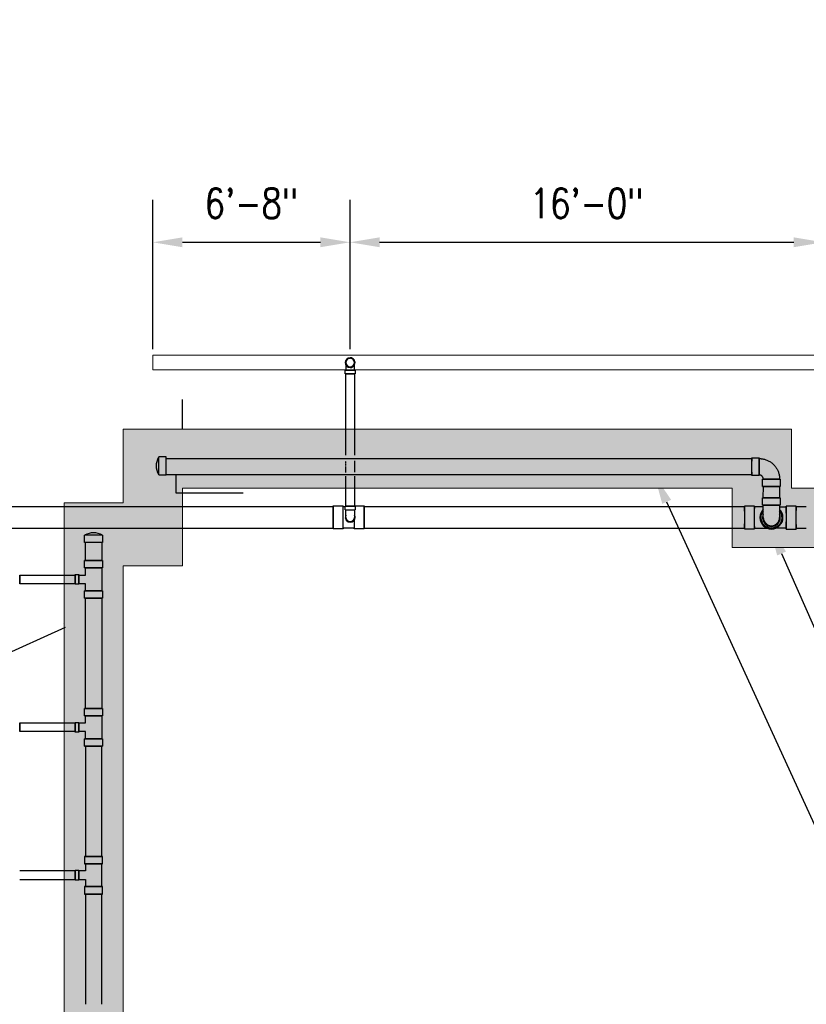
# Model space of a CAD drawing. Header units: inches. Extents: x -20472 to 23246, y -642 to 972.
# Tile 3 of 105: x 48 to 367, y -395 to 4. Entities that reach past the tile are written whole.
import ezdxf
from ezdxf import colors
from ezdxf.entities.mleader import LeaderData, LeaderLine
from ezdxf.math import Vec2, Vec3

# ---------------------------------------------------------------- set-up
doc = ezdxf.new("R2010")
doc.units = ezdxf.units.IN
doc.header["$MEASUREMENT"] = 0
doc.linetypes.add('Dash 1_16_', pattern=[0.125, 0.0625, -0.0625])
doc.linetypes.add('HIDDEN2', pattern=[0.1875, 0.125, -0.0625])
doc.layers.add('A-WALL-PATT', color=9, linetype='Continuous', lineweight=18, true_color=0x808080)
for name, color, linetype in [('P-PIPE', 3, 'Continuous'), ('S-ANNO-DIMS', 1, 'Continuous'), ('S-ANNO-TEXT', 2, 'Continuous')]:
    doc.layers.add(name, color=color, linetype=linetype)
for name, color, linetype, lineweight in [('S-FDTN_DRN', 3, 'Continuous', 50), ('S-TRCH-PATT', 8, 'Continuous', 18), ('S-WALL-PATT', 8, 'Continuous', 18)]:
    doc.layers.add(name, color=color, linetype=linetype, lineweight=lineweight)
doc.styles.add('Annotative', font='romans.shx', dxfattribs={"width": 0.8, "height": 0.125})
doc.dimstyles.new('Annotative', dxfattribs={"dimscale": 0, "dimtxt": 0.125, "dimasz": 0.125, "dimexe": 0.179688, "dimexo": 0.0625, "dimgap": 0.09, "dimtad": 1, "dimdec": 3, "dimzin": 3, "dimdsep": 46, "dimlunit": 4, "dimtxsty": 'Annotative', "dimcen": 0.09, "dimclrt": 2, "dimazin": 2, "dimtfac": 1, "dimtdec": 3, "dimtmove": 1, "dimatfit": 3, "dimfxl": 1, "dimtfill": 1, "dimfrac": 2, "dimtolj": 1, "dimtzin": 0, "dimarcsym": 0})

# ---------------------------------------------------------------- blocks, each defined once
blk = doc.blocks.new('Bend - PVC - Sch 40 - DWV_USACE - Standard-1148485-00_SP_Foundation Drainage Plan-TO FDN_DOC-flat-2')
at = {"layer": 'P-PIPE'}
for p, q in [((1134.17, 206.08), (1134.17, 209.08)), ((1141.38, 209.08), (1141.38, 206.08))]:
    blk.add_line(p, q, dxfattribs=at)
at = {"layer": 'P-PIPE', "flags": 128}
for points in [[(1134.47, 201.08), (1134.47, 201.08), (1134.47, 201.09), (1134.47, 201.11), (1134.47, 201.14), (1134.47, 201.18), (1134.47, 201.22), (1134.47, 201.27), (1134.47, 201.33), (1134.47, 201.4), (1134.47, 201.47), (1134.47, 201.55), (1134.47, 201.64), (1134.47, 201.74), (1134.47, 201.84), (1134.47, 201.95), (1134.47, 202.07), (1134.47, 202.19), (1134.47, 202.32), (1134.47, 202.45), (1134.47, 202.6), (1134.47, 202.74), (1134.47, 202.89), (1134.47, 203.05), (1134.47, 203.21), (1134.47, 203.38), (1134.47, 203.55), (1134.47, 203.72), (1134.47, 203.9), (1134.47, 204.08), (1134.47, 204.27), (1134.47, 204.46), (1134.47, 204.65), (1134.47, 204.84), (1134.47, 205.04), (1134.47, 205.23), (1134.47, 205.43), (1134.47, 205.63), (1134.47, 205.83), (1134.47, 206.03), (1134.47, 206.08)], [(1141.09, 206.08), (1141.09, 205.88), (1141.09, 205.68), (1141.09, 205.48), (1141.09, 205.28), (1141.09, 205.08), (1141.09, 204.89), (1141.09, 204.69), (1141.09, 204.5), (1141.09, 204.31), (1141.09, 204.13), (1141.09, 203.95), (1141.09, 203.77), (1141.09, 203.59), (1141.09, 203.42), (1141.09, 203.25), (1141.09, 203.09), (1141.09, 202.93), (1141.09, 202.78), (1141.09, 202.63), (1141.09, 202.49), (1141.09, 202.35), (1141.09, 202.22), (1141.09, 202.1), (1141.09, 201.98), (1141.09, 201.87), (1141.09, 201.76), (1141.09, 201.67), (1141.09, 201.58), (1141.09, 201.49), (1141.09, 201.42), (1141.09, 201.35), (1141.09, 201.29), (1141.09, 201.23), (1141.09, 201.19), (1141.09, 201.15), (1141.09, 201.12), (1141.09, 201.1), (1141.09, 201.08), (1141.09, 201.08), (1141.09, 201.08)]]:
    blk.add_lwpolyline(points, dxfattribs=at)
at = {"layer": 'P-PIPE'}
for radius, start, end in [(3.6, 156.7789, 23.2211), (3.6, 180, 0), (3.31, 180, 0)]:
    blk.add_arc((1137.78, 201.08), radius, start, end, dxfattribs=at)
for centre, major_axis, start_param, end_param in [((1137.78, 209.08), (-3.6, 0), -1.570796, 1.570796), ((1137.78, 209.08), (-3.6, 0), 1.570796, 4.712389), ((1137.78, 206.08), (-3.6, 0), -1.570796, 1.570796), ((1137.78, 206.08), (-3.31, 0), -1.570796, 1.570796), ((1137.78, 206.08), (-3.6, 0), 1.570796, 4.712389), ((1137.78, 206.08), (-3.31, 0), 1.570796, 4.712389)]:
    blk.add_ellipse(centre, major_axis=major_axis, ratio=0.001061, start_param=start_param, end_param=end_param, dxfattribs=at)
blk = doc.blocks.new('Bend - PVC - Sch 40 - DWV_USACE - Standard-1148482-00_SP_Foundation Drainage Plan-TO FDN_DOC-flat-1')
at = {"layer": 'P-PIPE'}
for p, q in [((1129.78, 227.68), (1132.78, 227.68)), ((1132.78, 220.47), (1129.78, 220.47)), ((1134.17, 216.08), (1134.17, 219.08)), ((1141.38, 219.08), (1141.38, 216.08))]:
    blk.add_line(p, q, dxfattribs=at)
at = {"layer": 'P-PIPE', "flags": 128}
for points in [[(1132.78, 227.39), (1133.11, 227.38), (1133.44, 227.36), (1133.62, 227.35)], [(1133.62, 227.35), (1133.95, 227.31), (1134.28, 227.25), (1134.61, 227.19), (1134.93, 227.11), (1135.25, 227.01), (1135.56, 226.91), (1135.87, 226.79), (1136.18, 226.66), (1136.48, 226.52), (1136.78, 226.37), (1137.06, 226.2), (1137.35, 226.02), (1137.62, 225.84), (1137.89, 225.64), (1138.14, 225.43), (1138.39, 225.21), (1138.63, 224.98), (1138.87, 224.74), (1139.09, 224.49), (1139.3, 224.23), (1139.5, 223.97), (1139.69, 223.7), (1139.87, 223.42), (1140.04, 223.13), (1140.19, 222.84), (1140.34, 222.54), (1140.47, 222.23), (1140.59, 221.92), (1140.7, 221.61), (1140.79, 221.29), (1140.87, 220.97), (1140.94, 220.64), (1141, 220.31), (1141.04, 219.98), (1141.07, 219.65), (1141.09, 219.32), (1141.09, 219.08)], [(1132.95, 220.76), (1132.88, 220.76), (1132.82, 220.76), (1132.78, 220.76)], [(1134.47, 219.08), (1134.47, 219.14), (1134.46, 219.21), (1134.45, 219.28), (1134.45, 219.35), (1134.43, 219.41), (1134.42, 219.48), (1134.4, 219.54), (1134.38, 219.61), (1134.36, 219.67), (1134.33, 219.73), (1134.31, 219.8), (1134.28, 219.86), (1134.24, 219.92), (1134.21, 219.97), (1134.17, 220.03), (1134.13, 220.09), (1134.09, 220.14), (1134.05, 220.19), (1134, 220.24), (1133.95, 220.29), (1133.91, 220.33), (1133.85, 220.38), (1133.8, 220.42), (1133.75, 220.46), (1133.69, 220.5), (1133.63, 220.53), (1133.57, 220.57), (1133.51, 220.6), (1133.45, 220.62), (1133.39, 220.65), (1133.33, 220.67), (1133.26, 220.69), (1133.2, 220.71), (1133.13, 220.73), (1133.07, 220.74), (1133, 220.75), (1132.95, 220.76)]]:
    blk.add_lwpolyline(points, dxfattribs=at)
at = {"layer": 'P-PIPE'}
for centre, major_axis, ratio, start_param, end_param in [((1129.78, 224.08), (0, 3.6), 0.010416, 0, 3.140532), ((1129.78, 224.08), (0, 3.6), 0.010416, 3.141593, 6.282125), ((1132.78, 224.08), (0, -3.6), 0.010416, 3.141593, 6.282125), ((1132.78, 224.08), (0, -3.6), 0.010416, 0, 3.140532), ((1132.78, 224.08), (0, -3.31), 0.010416, 3.141593, 6.282125), ((1132.78, 224.08), (0, -3.31), 0.010416, 0, 3.140532), ((1137.78, 219.08), (-3.6, 0), 0.001061, 0.010416, 3.141593), ((1137.78, 219.08), (-3.6, 0), 0.001061, -3.131176, 0), ((1137.78, 216.08), (-3.6, 0), 0.001061, -3.131176, 0), ((1137.78, 216.08), (-3.6, 0), 0.001061, 0.010416, 3.141593), ((1137.78, 219.08), (-3.31, 0), 0.001061, -3.131176, 0.010416), ((1137.78, 219.08), (-3.31, 0), 0.001061, 0.010416, 3.152009)]:
    blk.add_ellipse(centre, major_axis=major_axis, ratio=ratio, start_param=start_param, end_param=end_param, dxfattribs=at)
blk = doc.blocks.new('Bend - PVC - Sch 40 - DWV_USACE - Standard-1141580-00_SP_Foundation Drainage Plan-TO FDN_DOC-flat-2')
at = {"layer": 'P-PIPE'}
for p, q in [((-1127.78, 205.73), (-1131.78, 205.73)), ((-1131.78, 196.42), (-1127.78, 196.42))]:
    blk.add_line(p, q, dxfattribs=at)
at = {"layer": 'P-PIPE', "flags": 128}
for points in [[(-1134.47, 205.39), (-1133.45, 205.39), (-1133.22, 205.39), (-1132.98, 205.39), (-1132.75, 205.39), (-1132.51, 205.39), (-1132.27, 205.39), (-1132.02, 205.39), (-1131.78, 205.39), (-1131.78, 205.39)], [(-1137.78, 196.76), (-1137.95, 196.77), (-1138.13, 196.78), (-1138.3, 196.8), (-1138.47, 196.82), (-1138.64, 196.85), (-1138.81, 196.89), (-1138.97, 196.93), (-1139.14, 196.98), (-1139.3, 197.04), (-1139.46, 197.11), (-1139.62, 197.18), (-1139.77, 197.25), (-1139.92, 197.34), (-1140.07, 197.42), (-1140.22, 197.52), (-1140.36, 197.62), (-1140.49, 197.73), (-1140.62, 197.84), (-1140.75, 197.95), (-1140.87, 198.07), (-1140.99, 198.2), (-1141.1, 198.33), (-1141.21, 198.47), (-1141.31, 198.61), (-1141.41, 198.75), (-1141.5, 198.9), (-1141.58, 199.05), (-1141.66, 199.2), (-1141.73, 199.36), (-1141.8, 199.52), (-1141.86, 199.68), (-1141.91, 199.84), (-1141.96, 200.01), (-1142, 200.18), (-1142.03, 200.35), (-1142.06, 200.52), (-1142.07, 200.69), (-1142.09, 200.86), (-1142.09, 201.03), (-1142.09, 201.08)], [(-1133.47, 201.08), (-1133.47, 200.9), (-1133.48, 200.73), (-1133.5, 200.56), (-1133.52, 200.39), (-1133.55, 200.22), (-1133.59, 200.05), (-1133.64, 199.88), (-1133.69, 199.72), (-1133.74, 199.56), (-1133.81, 199.4), (-1133.88, 199.24), (-1133.95, 199.08), (-1134.04, 198.93), (-1134.13, 198.79), (-1134.22, 198.64), (-1134.32, 198.5), (-1134.43, 198.36), (-1134.54, 198.23), (-1134.65, 198.11), (-1134.78, 197.98), (-1134.9, 197.87), (-1135.03, 197.75), (-1135.17, 197.65), (-1135.31, 197.54), (-1135.45, 197.45), (-1135.6, 197.36), (-1135.75, 197.27), (-1135.9, 197.2), (-1136.06, 197.12), (-1136.22, 197.06), (-1136.38, 197), (-1136.54, 196.95), (-1136.71, 196.9), (-1136.88, 196.86), (-1137.05, 196.83), (-1137.22, 196.8), (-1137.39, 196.78), (-1137.56, 196.77), (-1137.73, 196.77), (-1137.78, 196.76)], [(-1131.78, 196.76), (-1132.02, 196.76), (-1132.27, 196.76), (-1132.51, 196.76), (-1132.75, 196.76), (-1132.98, 196.76), (-1133.22, 196.76), (-1133.45, 196.76), (-1133.68, 196.76), (-1133.91, 196.76), (-1134.14, 196.76), (-1134.36, 196.76), (-1134.57, 196.76), (-1134.78, 196.76), (-1134.99, 196.76), (-1135.19, 196.76), (-1135.39, 196.76), (-1135.58, 196.76), (-1135.76, 196.76), (-1136.03, 196.76)]]:
    blk.add_lwpolyline(points, dxfattribs=at)
at = {"layer": 'P-PIPE'}
for radius, start, end in [(4.66, 135.359, 179.98), (4.31, 140.185, 39.815), (4.66, 359.98, 44.641), (4.66, 157.6903, 179.98), (4.66, 179.98, 359.98), (4.66, 179.98, 359.98), (4.66, 359.98, 22.1312)]:
    blk.add_arc((-1137.78, 201.08), radius, start, end, dxfattribs=at)
for centre, major_axis, start_param, end_param in [((-1131.78, 201.08), (0, -4.66), 1.570796, 4.712389), ((-1131.78, 201.08), (0, -4.31), 1.570796, 4.712389), ((-1127.78, 201.07), (0, -4.66), 1.570796, 4.712389), ((-1131.78, 201.08), (0, -4.66), 4.712389, 7.853982), ((-1131.78, 201.08), (0, -4.31), 4.712389, 7.853982), ((-1127.78, 201.07), (0, -4.66), 4.712389, 7.853982)]:
    blk.add_ellipse(centre, major_axis=major_axis, ratio=0.010271, start_param=start_param, end_param=end_param, dxfattribs=at)
blk = doc.blocks.new('Bend - PVC - Sch 40 - DWV_USACE - Standard-V11-00_SP_Foundation Drainage Plan-TO FDN_DOC-flat-6')
at = {"layer": 'P-PIPE'}
for p, q in [((1001.15, 265.98), (1001.16, 265.98)), ((999.17, 259.43), (999.17, 260.93)), ((1001.15, 260.93), (999.17, 260.93)), ((999.17, 260.93), (1001.15, 260.93)), ((1001.16, 262.02), (1001.15, 262.02)), ((1001.15, 260.93), (1003.13, 260.93)), ((1003.13, 260.93), (1001.15, 260.93)), ((1001.15, 260.93), (1001.15, 260.93)), ((1001.15, 260.93), (1001.15, 260.93)), ((1002.9, 260.93), (1002.9, 261.06)), ((1003.13, 260.93), (1003.13, 259.43)), ((1001.15, 259.43), (999.17, 259.43)), ((999.17, 259.43), (1001.15, 259.43)), ((1001.15, 259.43), (1003.13, 259.43)), ((1003.13, 259.43), (1001.15, 259.43))]:
    blk.add_line(p, q, dxfattribs=at)
at = {"layer": 'P-PIPE', "flags": 128}
for points in [[(1001.15, 265.75), (1001.08, 265.75), (1001.01, 265.74), (1000.94, 265.73), (1000.87, 265.72), (1000.81, 265.71), (1000.74, 265.7), (1000.67, 265.68), (1000.6, 265.66), (1000.54, 265.64), (1000.47, 265.61), (1000.41, 265.58), (1000.34, 265.55), (1000.28, 265.52), (1000.22, 265.48), (1000.16, 265.44), (1000.11, 265.4), (1000.05, 265.36), (1000, 265.31), (999.95, 265.27), (999.9, 265.22), (999.85, 265.17), (999.8, 265.11), (999.76, 265.06), (999.72, 265), (999.68, 264.94), (999.64, 264.88), (999.61, 264.82), (999.58, 264.76), (999.55, 264.7), (999.52, 264.63), (999.5, 264.57), (999.48, 264.5), (999.46, 264.43), (999.44, 264.36), (999.43, 264.29), (999.42, 264.23), (999.41, 264.16), (999.41, 264.09), (999.4, 264.02), (999.4, 264)], [(999.4, 264), (999.4, 263.93), (999.41, 263.86), (999.42, 263.79), (999.43, 263.72), (999.44, 263.65), (999.45, 263.58), (999.47, 263.51), (999.49, 263.45), (999.52, 263.38), (999.54, 263.32), (999.57, 263.25), (999.6, 263.19), (999.63, 263.13), (999.67, 263.07), (999.71, 263.01), (999.75, 262.95), (999.79, 262.9), (999.84, 262.84), (999.88, 262.79), (999.93, 262.74), (999.99, 262.69), (1000.04, 262.65), (1000.09, 262.61), (1000.15, 262.56), (1000.21, 262.52), (1000.27, 262.49), (1000.33, 262.45), (1000.39, 262.42), (1000.45, 262.39), (1000.52, 262.37), (1000.58, 262.34), (1000.65, 262.32), (1000.72, 262.3), (1000.79, 262.29), (1000.86, 262.27), (1000.92, 262.26), (1000.99, 262.25), (1001.06, 262.25), (1001.13, 262.25), (1001.15, 262.25)], [(999.4, 264), (999.4, 263.99), (999.4, 263.99), (999.4, 263.98), (999.4, 263.96), (999.4, 263.94), (999.4, 263.91), (999.4, 263.88), (999.4, 263.84), (999.4, 263.8), (999.4, 263.76), (999.4, 263.71), (999.4, 263.65), (999.4, 263.59), (999.4, 263.53), (999.4, 263.46), (999.4, 263.39), (999.4, 263.32), (999.4, 263.24), (999.4, 263.15), (999.4, 263.07), (999.4, 262.98), (999.4, 262.89), (999.4, 262.79), (999.4, 262.69), (999.4, 262.59), (999.4, 262.48), (999.4, 262.38), (999.4, 262.27), (999.4, 262.16), (999.4, 262.04), (999.4, 261.93), (999.4, 261.81), (999.4, 261.69), (999.4, 261.58), (999.4, 261.45), (999.4, 261.33), (999.4, 261.21), (999.4, 261.09)], [(1002.9, 264), (1002.9, 264.07), (1002.9, 264.14), (1002.89, 264.21), (1002.88, 264.28), (1002.87, 264.35), (1002.85, 264.41), (1002.83, 264.48), (1002.81, 264.55), (1002.79, 264.61), (1002.76, 264.68), (1002.74, 264.74), (1002.71, 264.81), (1002.67, 264.87), (1002.64, 264.93), (1002.6, 264.99), (1002.56, 265.04), (1002.51, 265.1), (1002.47, 265.15), (1002.42, 265.2), (1002.37, 265.25), (1002.32, 265.3), (1002.27, 265.35), (1002.21, 265.39), (1002.16, 265.43), (1002.1, 265.47), (1002.04, 265.51), (1001.98, 265.54), (1001.92, 265.57), (1001.85, 265.6), (1001.79, 265.63), (1001.72, 265.65), (1001.65, 265.67), (1001.59, 265.69), (1001.52, 265.71), (1001.45, 265.72), (1001.38, 265.73), (1001.31, 265.74), (1001.24, 265.75), (1001.17, 265.75), (1001.15, 265.75)], [(1001.15, 262.25), (1001.22, 262.25), (1001.29, 262.25), (1001.36, 262.26), (1001.43, 262.27), (1001.5, 262.28), (1001.57, 262.3), (1001.64, 262.32), (1001.7, 262.34), (1001.77, 262.36), (1001.83, 262.39), (1001.9, 262.41), (1001.96, 262.45), (1002.02, 262.48), (1002.08, 262.51), (1002.14, 262.55), (1002.2, 262.59), (1002.25, 262.64), (1002.31, 262.68), (1002.36, 262.73), (1002.41, 262.78), (1002.46, 262.83), (1002.5, 262.88), (1002.55, 262.94), (1002.59, 262.99), (1002.63, 263.05), (1002.66, 263.11), (1002.7, 263.17), (1002.73, 263.23), (1002.76, 263.3), (1002.78, 263.36), (1002.81, 263.43), (1002.83, 263.5), (1002.85, 263.56), (1002.86, 263.63), (1002.88, 263.7), (1002.89, 263.77), (1002.9, 263.84), (1002.9, 263.91), (1002.9, 263.98), (1002.9, 264)], [(1002.9, 261.08), (1002.9, 261.18), (1002.9, 261.3), (1002.9, 261.42), (1002.9, 261.54), (1002.9, 261.66), (1002.9, 261.78), (1002.9, 261.9), (1002.9, 262.01), (1002.9, 262.13), (1002.9, 262.24), (1002.9, 262.35), (1002.9, 262.46), (1002.9, 262.56), (1002.9, 262.66), (1002.9, 262.76), (1002.9, 262.86), (1002.9, 262.95), (1002.9, 263.04), (1002.9, 263.13), (1002.9, 263.22), (1002.9, 263.3), (1002.9, 263.37), (1002.9, 263.44), (1002.9, 263.51), (1002.9, 263.58), (1002.9, 263.64), (1002.9, 263.69), (1002.9, 263.74), (1002.9, 263.79), (1002.9, 263.83), (1002.9, 263.87), (1002.9, 263.9), (1002.9, 263.93), (1002.9, 263.95), (1002.9, 263.97), (1002.9, 263.98), (1002.9, 263.99), (1002.9, 264), (1002.9, 264)], [(999.4, 261.08), (999.4, 260.97), (999.4, 260.93)]]:
    blk.add_lwpolyline(points, dxfattribs=at)
at = {"layer": 'P-PIPE'}
for centre, major_axis, start_param, end_param in [((1001.15, 264), (0, -1.98), 3.141593, 6.283185), ((1001.16, 264), (0, -1.98), 3.141593, 6.283185), ((1001.15, 264), (0, -1.75), 3.141593, 6.283185), ((1001.15, 264), (0, -1.98), 0, 3.141593), ((1001.15, 264), (0, -1.75), 0, 3.141593), ((1001.16, 264), (0, -1.98), 0, 3.141593)]:
    blk.add_ellipse(centre, major_axis=major_axis, ratio=0.999999, start_param=start_param, end_param=end_param, dxfattribs=at)
blk = doc.blocks.new('Bend - PVC - Sch 40 - DWV_USACE - Standard-V5-00_SP_Foundation Drainage Plan-TO FDN_DOC-flat-3')
at = {"layer": 'P-PIPE'}
for p, q in [((1191.13, 204.14), (1191.13, 205.64)), ((1191.13, 205.64), (1195.09, 205.64)), ((1191.13, 204.14), (1195.09, 204.14)), ((1193.11, 205.64), (1193.11, 205.64)), ((1193.11, 205.64), (1193.11, 205.64)), ((1193.11, 204.14), (1193.11, 204.14)), ((1193.11, 204.14), (1193.11, 204.14)), ((1193.11, 204.14), (1193.11, 204.14)), ((1193.11, 204.14), (1193.11, 204.14)), ((1195.09, 205.64), (1195.09, 204.14))]:
    blk.add_line(p, q, dxfattribs=at)
at = {"layer": 'P-PIPE', "flags": 128}
for points in [[(1191.36, 201.08), (1191.36, 201.08), (1191.36, 201.09), (1191.36, 201.1), (1191.36, 201.12), (1191.36, 201.14), (1191.36, 201.17), (1191.36, 201.2), (1191.36, 201.23), (1191.36, 201.27), (1191.36, 201.32), (1191.36, 201.37), (1191.36, 201.42), (1191.36, 201.48), (1191.36, 201.55), (1191.36, 201.61), (1191.36, 201.68), (1191.36, 201.76), (1191.36, 201.84), (1191.36, 201.92), (1191.36, 202.01), (1191.36, 202.1), (1191.36, 202.19), (1191.36, 202.28), (1191.36, 202.38), (1191.36, 202.49), (1191.36, 202.59), (1191.36, 202.7), (1191.36, 202.81), (1191.36, 202.92), (1191.36, 203.03), (1191.36, 203.15), (1191.36, 203.26), (1191.36, 203.38), (1191.36, 203.5), (1191.36, 203.62), (1191.36, 203.74), (1191.36, 203.86), (1191.36, 203.98), (1191.36, 204.11), (1191.36, 204.14)], [(1194.86, 204.14), (1194.86, 204.02), (1194.86, 203.9), (1194.86, 203.77), (1194.86, 203.65), (1194.86, 203.53), (1194.86, 203.41), (1194.86, 203.29), (1194.86, 203.18), (1194.86, 203.06), (1194.86, 202.95), (1194.86, 202.84), (1194.86, 202.73), (1194.86, 202.62), (1194.86, 202.51), (1194.86, 202.41), (1194.86, 202.31), (1194.86, 202.21), (1194.86, 202.12), (1194.86, 202.03), (1194.86, 201.94), (1194.86, 201.86), (1194.86, 201.78), (1194.86, 201.7), (1194.86, 201.63), (1194.86, 201.56), (1194.86, 201.5), (1194.86, 201.44), (1194.86, 201.38), (1194.86, 201.33), (1194.86, 201.29), (1194.86, 201.24), (1194.86, 201.21), (1194.86, 201.17), (1194.86, 201.15), (1194.86, 201.12), (1194.86, 201.1), (1194.86, 201.09), (1194.86, 201.08), (1194.86, 201.08), (1194.86, 201.08)]]:
    blk.add_lwpolyline(points, dxfattribs=at)
at = {"layer": 'P-PIPE'}
for radius, start, end in [(1.98, 152.1637, 27.8363), (1.98, 180, 0), (1.75, 180, 0)]:
    blk.add_arc((1193.11, 201.08), radius, start, end, dxfattribs=at)
blk = doc.blocks.new('*D50')
at = {"layer": 'Defpoints', "color": 0, "transparency": 16777216}
for p in [(182, -86.26), (102, -135.58), (182, -135.63)]:
    blk.add_point(p, dxfattribs=at)
at = {"layer": 'S-ANNO-DIMS', "color": 0, "lineweight": -2, "transparency": 16777216}
for p, q in [((102, -129.58), (102, -69.01)), ((182, -129.63), (182, -69.01)), ((114, -86.26), (170, -86.26))]:
    blk.add_line(p, q, dxfattribs=at)
at = {"layer": 'S-ANNO-DIMS', "color": 0, "transparency": 16777216}
for points in [[(114, -84.26), (114, -88.26), (102, -86.26)], [(170, -84.26), (170, -88.26), (182, -86.26)]]:
    blk.add_solid(points, dxfattribs=at)
at = {"layer": 'S-ANNO-DIMS', "color": 2, "lineweight": -3, "transparency": 16777216, "insert": (142, -70.47), "char_height": 12, "attachment_point": 5, "style": 'Annotative', "bg_fill": 3, "box_fill_scale": 1.25, "bg_fill_color": 256, "bg_fill_true_color": 13158600, "bg_fill_transparency": 0}
blk.add_mtext('\\A1;6\'-8"', dxfattribs=at)
blk = doc.blocks.new('*D52')
at = {"layer": 'Defpoints', "color": 0, "transparency": 16777216}
for p in [(374, -86.26), (182, -135.63), (374, -137.59)]:
    blk.add_point(p, dxfattribs=at)
at = {"layer": 'S-ANNO-DIMS', "color": 0, "lineweight": -2, "transparency": 16777216}
for p, q in [((182, -129.63), (182, -69.01)), ((374, -131.59), (374, -69.01)), ((194, -86.26), (362, -86.26))]:
    blk.add_line(p, q, dxfattribs=at)
at = {"layer": 'S-ANNO-DIMS', "color": 0, "transparency": 16777216}
for points in [[(194, -84.26), (194, -88.26), (182, -86.26)], [(362, -84.26), (362, -88.26), (374, -86.26)]]:
    blk.add_solid(points, dxfattribs=at)
at = {"layer": 'S-ANNO-DIMS', "color": 2, "lineweight": -3, "transparency": 16777216, "insert": (278, -70.47), "char_height": 12, "attachment_point": 5, "style": 'Annotative', "bg_fill": 3, "box_fill_scale": 1.25, "bg_fill_color": 256, "bg_fill_true_color": 13158600, "bg_fill_transparency": 0}
blk.add_mtext('\\A1;16\'-0"', dxfattribs=at)
blk = doc.blocks.new('6CAP')
at = {"layer": 'P-PIPE'}
for p, q in [((74.96, 388.65), (74.96, 381.35)), ((74.96, 388.65), (77.96, 388.65)), ((77.96, 388.65), (77.96, 381.35)), ((77.96, 381.35), (74.96, 381.35))]:
    blk.add_line(p, q, dxfattribs=at)
blk.add_arc((80.99, 385), 7.05, 148.8317, 211.1683, dxfattribs=at)

msp = doc.modelspace()

# ---------------------------------------------------------------- hatches: boundary and pattern name
at = {"layer": 'S-WALL-PATT', "linetype": 'Dash 1_16_'}
h = msp.add_hatch(dxfattribs=at)
h.set_pattern_fill('AR-SAND', color=256, scale=4)
h.paths.add_polyline_path([(361.0357, -186), (948, -186), (948, -264), (1182, -264), (1182, 264), (948, 264), (948, 186), (364.9656, 186), (364.9656, 162), (257.675, 162), (257.675, 198), (312, 198), (312, 387.6879), (66, 387.6879), (66, 654), (90, 654), (90, 412), (338.1821, 412), (333.8179, 210), (924, 210), (924, 288), (1206, 288), (1206, -288), (924, -288), (924, -210), (337.0357, -210), (337.0357, -186), (114, -186), (114, -217.5249), (90, -217.5249), (90, -642), (66, -642), (66, -192), (90, -192), (90, -162), (361.0357, -162)])

# ---------------------------------------------------------------- linework, layer by layer
at = {"layer": 'A-WALL-PATT', "color": 4, "linetype": 'HIDDEN2', "lineweight": -3}
msp.add_line((113.8469, -150), (113.8469, -162), dxfattribs=at)
at = {"layer": 'P-PIPE'}
for p, q in [((180.3095, -139.643), (182.0595, -139.643)), ((182.0595, -139.643), (180.3095, -139.643)), ((180.3135, -172.5604), (180.3135, -139.643)), ((182.0595, -139.643), (183.8095, -139.643)), ((183.8095, -139.643), (182.0595, -139.643)), ((183.8135, -139.643), (183.8135, -172.5604)), ((107.4829, -173.9996), (344.9513, -173.9996)), ((344.9513, -180.6246), (107.4829, -180.6246)), ((180.3135, -193.2754), (180.3135, -181.1919)), ((183.8135, -181.1244), (183.8135, -193.2754)), ((349.6531, -189.9113), (349.687, -185.3126)), ((356.2442, -185.3126), (356.2781, -189.9113)), ((175.1709, -193.5716), (-4.2989, -193.5716)), ((175.1897, -193.2039), (179.168, -193.2039)), ((179.168, -193.4987), (180.0865, -193.4987)), ((182.0655, -193.2754), (180.3155, -193.2754)), ((180.3155, -193.2754), (182.0655, -193.2754)), ((183.8155, -193.2754), (182.0655, -193.2754)), ((182.0655, -193.2754), (183.8155, -193.2754)), ((183.8155, -193.2039), (187.7238, -193.2039)), ((342.0491, -193.5716), (187.7011, -193.5716)), ((346.0443, -193.2769), (342.066, -193.2769)), ((367.0729, -193.5716), (362.9838, -193.5716)), ((182.0815, -199.5884), (182.0811, -199.5884)), ((-4.3014, -202.1966), (175.1733, -202.1966)), ((179.168, -202.4728), (175.1897, -202.4728)), ((183.7456, -202.1781), (179.168, -202.1781)), ((182.0811, -199.8174), (182.0655, -199.8174)), ((183.7456, -202.4728), (183.7456, -202.1781)), ((187.7238, -202.4728), (183.7456, -202.4728)), ((187.6986, -202.1966), (342.0477, -202.1966)), ((342.066, -202.5458), (346.0443, -202.5458)), ((362.9823, -202.1966), (367.0729, -202.1966)), ((74.6875, -215.37), (74.6875, -208.0907)), ((81.3125, -208.0907), (81.3125, -215.37)), ((81.6465, -215.37), (74.3535, -215.37)), ((74.3535, -215.37), (81.6465, -215.37)), ((74.3535, -218.37), (74.3535, -215.37)), ((81.6465, -215.37), (81.6465, -218.37)), ((81.6465, -218.37), (74.3535, -218.37)), ((74.3535, -218.37), (81.6465, -218.37)), ((81.315, -218.37), (74.685, -218.37)), ((74.685, -218.37), (81.315, -218.37)), ((74.685, -221.25), (74.685, -218.37)), ((78, -218.37), (74.6875, -218.37)), ((74.6875, -218.37), (78, -218.37)), ((81.3125, -218.37), (78, -218.37)), ((78, -218.37), (81.3125, -218.37)), ((81.315, -218.37), (81.315, -227.63)), ((48, -221.25), (48, -223)), ((48, -223), (48, -221.25)), ((48, -221.25), (70.44, -221.25)), ((48, -223), (48, -224.75)), ((48, -224.75), (48, -223)), ((70.44, -221.075), (70.44, -224.925)), ((70.44, -224.925), (70.44, -221.075)), ((70.44, -221.075), (71.94, -221.075)), ((70.44, -221.25), (70.44, -223)), ((70.44, -223), (70.44, -221.25)), ((70.44, -223), (70.44, -224.75)), ((70.44, -224.75), (70.44, -223)), ((71.94, -221.075), (71.94, -224.925)), ((71.94, -224.925), (71.94, -221.075)), ((71.94, -221.25), (71.94, -224.75)), ((71.94, -224.75), (71.94, -221.25)), ((71.94, -221.25), (74.685, -221.25)), ((70.44, -224.75), (48, -224.75)), ((71.94, -224.925), (70.44, -224.925)), ((74.685, -224.75), (71.94, -224.75)), ((81.6465, -227.63), (74.3535, -227.63)), ((74.3535, -227.63), (81.6465, -227.63)), ((74.3535, -230.63), (74.3535, -227.63)), ((74.685, -227.63), (74.685, -224.75)), ((81.315, -227.63), (74.685, -227.63)), ((74.685, -227.63), (81.315, -227.63)), ((78, -227.63), (74.6875, -227.63)), ((74.6875, -227.63), (78, -227.63)), ((81.3125, -227.63), (78, -227.63)), ((78, -227.63), (81.3125, -227.63)), ((81.6465, -227.63), (81.6465, -230.63)), ((81.6465, -230.63), (74.3535, -230.63)), ((74.3535, -230.63), (81.6465, -230.63)), ((74.6875, -275.37), (74.6875, -230.623)), ((81.3125, -230.63), (81.3125, -275.37)), ((81.6465, -275.37), (74.3535, -275.37)), ((74.3535, -275.37), (81.6465, -275.37)), ((74.3535, -278.37), (74.3535, -275.37)), ((81.6465, -275.37), (81.6465, -278.37)), ((81.6465, -278.37), (74.3535, -278.37)), ((74.3535, -278.37), (81.6465, -278.37)), ((81.315, -278.37), (74.685, -278.37)), ((74.685, -278.37), (81.315, -278.37)), ((74.685, -281.25), (74.685, -278.37)), ((78, -278.37), (74.6875, -278.37)), ((74.6875, -278.37), (78, -278.37)), ((81.3125, -278.37), (78, -278.37)), ((78, -278.37), (81.3125, -278.37)), ((81.315, -278.37), (81.315, -287.63)), ((48, -281.25), (48, -283)), ((48, -283), (48, -281.25)), ((48, -281.25), (70.44, -281.25)), ((48, -283), (48, -284.75)), ((48, -284.75), (48, -283)), ((70.44, -281.075), (70.44, -284.925)), ((70.44, -284.925), (70.44, -281.075)), ((70.44, -281.075), (71.94, -281.075)), ((70.44, -281.25), (70.44, -283)), ((70.44, -283), (70.44, -281.25)), ((70.44, -283), (70.44, -284.75)), ((70.44, -284.75), (70.44, -283)), ((71.94, -281.075), (71.94, -284.925)), ((71.94, -284.925), (71.94, -281.075)), ((71.94, -281.25), (71.94, -284.75)), ((71.94, -284.75), (71.94, -281.25)), ((71.94, -281.25), (74.685, -281.25)), ((70.44, -284.75), (48, -284.75)), ((71.94, -284.925), (70.44, -284.925)), ((74.685, -284.75), (71.94, -284.75)), ((74.685, -287.63), (74.685, -284.75)), ((81.6465, -287.63), (74.3535, -287.63)), ((74.3535, -287.63), (81.6465, -287.63)), ((74.3535, -290.63), (74.3535, -287.63)), ((81.6465, -290.63), (74.3535, -290.63)), ((74.3535, -290.63), (81.6465, -290.63)), ((81.315, -287.63), (74.685, -287.63)), ((74.685, -287.63), (81.315, -287.63)), ((78, -287.63), (74.6875, -287.63)), ((74.6875, -287.63), (78, -287.63)), ((74.6875, -290.63), (74.6875, -335.37)), ((81.3125, -287.63), (78, -287.63)), ((78, -287.63), (81.3125, -287.63)), ((81.3125, -335.37), (81.3125, -290.63)), ((81.6465, -287.63), (81.6465, -290.63)), ((81.6465, -335.37), (74.3535, -335.37)), ((74.3535, -335.37), (81.6465, -335.37)), ((74.3535, -335.37), (74.3535, -338.37)), ((78, -335.37), (74.6875, -335.37)), ((74.6875, -335.37), (78, -335.37)), ((81.3125, -335.37), (78, -335.37)), ((78, -335.37), (81.3125, -335.37)), ((81.6465, -338.37), (81.6465, -335.37)), ((81.6465, -338.37), (74.3535, -338.37)), ((74.3535, -338.37), (81.6465, -338.37)), ((81.315, -338.37), (74.685, -338.37)), ((74.685, -338.37), (81.315, -338.37)), ((74.685, -338.37), (74.685, -341.25)), ((81.315, -347.63), (81.315, -338.37)), ((70.44, -341.25), (48, -341.25)), ((70.44, -341.075), (70.44, -344.925)), ((70.44, -344.925), (70.44, -341.075)), ((71.94, -341.075), (70.44, -341.075)), ((70.44, -343), (70.44, -341.25)), ((70.44, -341.25), (70.44, -343)), ((70.44, -344.75), (70.44, -343)), ((70.44, -343), (70.44, -344.75)), ((71.94, -341.075), (71.94, -344.925)), ((71.94, -344.925), (71.94, -341.075)), ((71.94, -341.25), (71.94, -344.75)), ((71.94, -344.75), (71.94, -341.25)), ((74.685, -341.25), (71.94, -341.25)), ((48, -344.75), (70.44, -344.75)), ((70.44, -344.925), (71.94, -344.925)), ((71.94, -344.75), (74.685, -344.75)), ((74.685, -344.75), (74.685, -347.63)), ((81.6465, -347.63), (74.3535, -347.63)), ((74.3535, -347.63), (81.6465, -347.63)), ((74.3535, -347.63), (74.3535, -350.63)), ((81.6465, -350.63), (74.3535, -350.63)), ((74.3535, -350.63), (81.6465, -350.63)), ((81.315, -347.63), (74.685, -347.63)), ((74.685, -347.63), (81.315, -347.63)), ((78, -347.63), (74.6875, -347.63)), ((74.6875, -347.63), (78, -347.63)), ((74.6875, -350.63), (74.6875, -395.37)), ((81.3125, -347.63), (78, -347.63)), ((78, -347.63), (81.3125, -347.63)), ((81.3125, -395.37), (81.3125, -350.63)), ((81.6465, -350.63), (81.6465, -347.63))]:
    msp.add_line(p, q, dxfattribs=at)
at = {"layer": 'P-PIPE', "linetype": 'HIDDEN2'}
for p, q in [((180.3135, -179.6507), (180.3135, -174.9287)), ((183.8135, -174.9287), (183.8135, -179.624))]:
    msp.add_line(p, q, dxfattribs=at)
at = {"layer": 'P-PIPE', "flags": 128}
for points in [[(349.6531, -193.5716), (349.268, -193.5716), (349.0187, -193.5716), (348.7645, -193.5716), (348.5059, -193.5716), (348.2432, -193.5716), (347.9768, -193.5716), (347.7073, -193.5716), (347.435, -193.5716), (347.1603, -193.5716), (346.8837, -193.5716), (346.6057, -193.5716), (346.3266, -193.5716), (346.047, -193.5716), (346.0443, -193.5716)], [(346.0443, -202.251), (346.3239, -202.251), (346.6029, -202.251), (346.881, -202.251), (347.1575, -202.251), (347.4322, -202.251), (347.7046, -202.251), (347.9742, -202.251), (348.2405, -202.251), (348.5033, -202.251), (348.762, -202.251), (349.0162, -202.251), (349.2656, -202.251), (349.5097, -202.251), (349.7481, -202.251), (349.9805, -202.251), (350.2065, -202.251), (350.4257, -202.251), (350.6377, -202.251), (350.8423, -202.251), (351.2801, -202.251)]]:
    msp.add_lwpolyline(points, dxfattribs=at)
at = {"layer": 'P-PIPE'}
for start, end in [(90, 270), (270, 90)]:
    msp.add_arc((182.0655, -135), 1.75, start, end, dxfattribs=at)
for centre, major_axis, ratio, start_param, end_param in [((344.966, -177.3121), (0, -3.3125), 0.0104161, 3.14159265, 4.71238898), ((344.966, -177.3121), (0, -3.3125), 0.0104161, 1.57079633, 3.14159265), ((344.966, -177.3121), (0, -3.3125), 0.0104161, -1.57079633, 0), ((344.966, -177.3121), (0, -3.3125), 0.0104161, 0, 1.57079633), ((352.9656, -185.3121), (-3.3125, 0), 0.00106063, -1.57079633, 0), ((352.9656, -185.3121), (-3.3125, 0), 0.00106063, 0, 1.57079633), ((352.9656, -185.3121), (-3.3125, 0), 0.00106063, 3.14159265, 4.71238898), ((352.9656, -185.3121), (-3.3125, 0), 0.00106063, 1.57079633, 3.14159265), ((352.9656, -189.9113), (-3.3125, 0), 0.00106063, -1.57079633, 0), ((352.9656, -189.9113), (-3.3125, 0), 0.00106063, 0, 1.57079633), ((352.9656, -189.9113), (-3.3125, 0), 0.00106063, 3.14159265, 4.71238898), ((352.9656, -189.9113), (-3.3125, 0), 0.00106063, 1.57079633, 3.14159265), ((175.1897, -197.8384), (0, 4.6345), 0.0104161, -1.57079633, 1.57079633), ((175.1897, -197.8384), (0, -4.3125), 0.0103989, 3.14159265, 4.71238898), ((175.1897, -197.8384), (0, -4.3125), 0.0103989, 1.57079633, 3.14159265), ((179.168, -197.8384), (0, 4.6345), 0.0104161, -1.57079633, 1.57079633), ((179.168, -197.8384), (0, 4.3397), 0.0104161, -1.57079633, 1.57079633), ((187.7238, -197.8384), (0, 4.6345), 0.0104161, -1.57079633, 1.57079633), ((187.7238, -197.8384), (0, 4.3125), 0.0104161, 0, 1.57079633), ((187.7238, -197.8384), (0, -4.3125), 0.0104161, 1.57079633, 3.14159265), ((342.066, -197.9113), (0, -4.6345), 0.0103989, 1.57079633, 4.71238898), ((342.066, -197.9113), (0, -4.3125), 0.0103989, 3.14159265, 4.71238898), ((342.066, -197.9113), (0, 4.3125), 0.0103989, 4.71238898, 6.28318531), ((346.0443, -197.9113), (0, 4.6345), 0.0103989, 4.71238898, 7.85398163), ((346.0443, -197.9113), (0, 4.3397), 0.0103989, 4.71238898, 7.85398163), ((175.1897, -197.8384), (0, 4.6345), 0.0104161, 1.57079633, 4.71238898), ((175.1897, -197.8384), (0, -4.3125), 0.0103989, -1.57079633, 0), ((175.1897, -197.8384), (0, -4.3125), 0.0103989, 0, 1.57079633), ((179.168, -197.8384), (0, 4.6345), 0.0104161, 1.57079633, 4.71238898), ((179.168, -197.8384), (0, -4.3397), 0.0104161, -1.57079633, 1.57079633), ((183.7456, -197.8384), (0, -4.3397), 0.0104161, -1.311421, 1.34499968), ((187.7238, -197.8384), (0, 4.6345), 0.0104161, 1.57079633, 4.71238898), ((187.7238, -197.8384), (0, 4.3125), 0.0104161, 1.57079633, 3.14159265), ((187.7238, -197.8384), (0, -4.3125), 0.0104161, 0, 1.57079633), ((342.066, -197.9113), (0, 4.6345), 0.0103989, 1.57079633, 4.71238898), ((342.066, -197.9113), (0, -4.3125), 0.0103989, 4.71238898, 6.28318531), ((342.066, -197.9113), (0, 4.3125), 0.0103989, 3.14159265, 4.71238898), ((346.0443, -197.9113), (0, -4.6345), 0.0103989, 4.71238898, 7.85398163), ((346.0443, -197.9113), (0, 4.3397), 0.0103989, 1.57079633, 4.71238898)]:
    msp.add_ellipse(centre, major_axis=major_axis, ratio=ratio, start_param=start_param, end_param=end_param, dxfattribs=at)
at = {"layer": 'S-TRCH-PATT', "linetype": 'Continuous', "lineweight": 0}
msp.add_lwpolyline([(1206, 288), (1206, -288), (924, -288), (924, -210), (337.0357, -210), (337.0357, -186), (114, -186), (114, -217.5249), (90, -217.5249), (90, -642), (66, -642), (66, -192), (90, -192), (90, -162), (361.0357, -162), (361.0357, -186), (948, -186), (948, -264), (1182, -264), (1182, 264)], dxfattribs=at)

# ---------------------------------------------------------------- block references
for name, p in [('Bend - PVC - Sch 40 - DWV_USACE - Standard-V11-00_SP_Foundation Drainage Plan-TO FDN_DOC-flat-6', (-819.0895, -399.0774)), ('Bend - PVC - Sch 40 - DWV_USACE - Standard-1148482-00_SP_Foundation Drainage Plan-TO FDN_DOC-flat-1', (-784.8135, -401.3895)), ('Bend - PVC - Sch 40 - DWV_USACE - Standard-1148485-00_SP_Foundation Drainage Plan-TO FDN_DOC-flat-2', (-784.8136, -398.9887)), ('Bend - PVC - Sch 40 - DWV_USACE - Standard-V5-00_SP_Foundation Drainage Plan-TO FDN_DOC-flat-3', (-1011.0439, -398.9158)), ('Bend - PVC - Sch 40 - DWV_USACE - Standard-1141580-00_SP_Foundation Drainage Plan-TO FDN_DOC-flat-2', (1490.7448, -398.9887))]:
    msp.add_blockref(name, p)
at = {"xscale": -1, "rotation": 180}
msp.add_blockref('6CAP', (29.5209, 207.9996), dxfattribs=at)
at = {"rotation": 270}
msp.add_blockref('6CAP', (-306.9996, -130.1286), dxfattribs=at)

# ---------------------------------------------------------------- leaders
at = {"layer": 'S-ANNO-TEXT', "linetype": 'Continuous', "lineweight": -3}
msp.add_leader([(138.6066, -188.0547), (111.4823, -188.0547), (111.4823, -180.6246)], dimstyle='Annotative', override={"dimscale": 0, "dimclrd": 1}, dxfattribs=at)
ml = msp.add_multileader_mtext('Standard', dxfattribs=at)
ml.set_content('MECHANICAL ROOM\\PVENTILATION PIPES. REF:\\PS706A', color=256, style='Annotative')
ml.set_leader_properties(color=1)
ml.build(insert=Vec2(0, 0))
ml.multileader.update_dxf_attribs({"text_right_attachment_type": 3, "dogleg_length": 0.125, "arrow_head_size": 12, "scale": 96})
ctx = ml.context
ctx.base_point, ctx.scale, ctx.char_height, ctx.arrow_head_size, ctx.landing_gap_size, ctx.plane_origin = Vec3(403.2609, 10.9108), 96, 12, 12, 12, Vec3(536.461, 235.5134)
ctx.right_attachment = 3
notes = []
notes.append((ctx, [(0, (1, 1, 0), (270.603, 10.9108), (1, 0), 132.658, [(1, [(244.091, 148.185), (167.0292, 148.1221)], 0, [])])]))
ctx.mtext.insert, ctx.mtext.width, ctx.mtext.defined_height, ctx.mtext.flow_direction = Vec3(415.2609, 16.9108), 180.765456, 847.4061, 5
ml = msp.add_multileader_mtext('Standard', dxfattribs=at)
ml.set_content('STEP FOUNDATION DRAIN ON TOP OF FOOTING', color=256, style='Annotative')
ml.set_leader_properties(color=1)
ml.build(insert=Vec2(0, 0))
ml.multileader.update_dxf_attribs({"text_right_attachment_type": 3, "dogleg_length": 0.125, "arrow_head_size": 12, "scale": 96})
ctx = ml.context
ctx.base_point, ctx.scale, ctx.char_height, ctx.arrow_head_size, ctx.landing_gap_size, ctx.plane_origin = Vec3(406.1989, -374.6514), 96, 12, 12, 12, Vec3(716.585, -213.7937)
ctx.right_attachment = 3
notes.append((ctx, [(0, (1, 1, 0), (394.1989, -374.6514), (1, 0), 12, [(0, [(305.4628, -180.6246)], 0, [])])]))
ctx.mtext.insert, ctx.mtext.width, ctx.mtext.defined_height, ctx.mtext.flow_direction = Vec3(418.1989, -368.6514), 180.765456, 847.4061, 5
ml = msp.add_multileader_mtext('Standard', dxfattribs=at)
ml.set_content('DROP UPPER FOUNDATION DRAIN INTO TOP OF LOWER DRAIN PIPE', color=256, style='Annotative')
ml.set_leader_properties(color=1)
ml.build(insert=Vec2(0, 0))
ml.multileader.update_dxf_attribs({"text_right_attachment_type": 3, "dogleg_length": 0.125, "arrow_head_size": 12, "scale": 96})
ctx = ml.context
ctx.base_point, ctx.scale, ctx.char_height, ctx.arrow_head_size, ctx.landing_gap_size, ctx.plane_origin = Vec3(406.1989, -296.789), 96, 12, 12, 12, Vec3(716.585, -135.9313)
ctx.right_attachment = 3
notes.append((ctx, [(0, (1, 1, 0), (394.1989, -296.789), (1, 0), 12, [(0, [(352.2304, -201.5159)], 0, [])])]))
ctx.mtext.insert, ctx.mtext.width, ctx.mtext.defined_height, ctx.mtext.flow_direction = Vec3(418.1989, -290.789), 190.626225, 847.4061, 5
ml = msp.add_multileader_mtext('Standard', dxfattribs=at)
ml.set_content('6" PERFORATED\\PFOUNDATION DRAIN', color=256, style='Annotative')
ml.set_leader_properties(color=1)
ml.build(insert=Vec2(0, 0))
ml.multileader.update_dxf_attribs({"text_right_attachment_type": 3, "dogleg_length": 0.125, "arrow_head_size": 12, "scale": 96})
ctx = ml.context
ctx.base_point, ctx.scale, ctx.char_height, ctx.arrow_head_size, ctx.landing_gap_size, ctx.plane_origin = Vec3(-222.3485, -273.6131), 96, 12, 12, 12, Vec3(62.4376, -148.9025)
ctx.right_attachment, ctx.text_align_type = 3, 2
notes.append((ctx, [(1, (1, 1, 0), (-51.9485, -295.8988), (-1, 0), 12, [(0, [(77.3638, -237.5629)], 0, [])])]))
ctx.mtext.insert, ctx.mtext.width, ctx.mtext.defined_height, ctx.mtext.alignment, ctx.mtext.flow_direction = Vec3(-75.9485, -267.6131), 212.460999, 9755.9466, 3, 5
for ctx, leaders in notes:
    for number, flags, end, landing, length, lines in leaders:
        leader = LeaderData()
        leader.index, (leader.has_last_leader_line, leader.has_dogleg_vector, leader.attachment_direction) = number, flags
        leader.last_leader_point, leader.dogleg_vector, leader.dogleg_length = Vec3(end), Vec3(landing), length
        for number, points, colour, breaks in lines:
            line = LeaderLine()
            line.index, line.vertices, line.color, line.breaks = number, Vec3.list(points), colors.encode_raw_color(colour), breaks
            leader.lines.append(line)
        ctx.leaders.append(leader)

# ---------------------------------------------------------------- next in the draw order: dimensions: what is measured, and where the dimension line sits
at = {"layer": 'S-ANNO-DIMS', "lineweight": -3}
dim = msp.add_linear_dim(base=(182, -86.2552), p1=(102, -135.577), p2=(182, -135.6319), dimstyle='Annotative', override={"dimpost": '\\X'}, dxfattribs=at)
dim.commit()
dim.dimension.update_dxf_attribs({"geometry": '*D50', "text_midpoint": (142, -70.4723)})

# ---------------------------------------------------------------- next in the draw order: dimensions: what is measured, and where the dimension line sits
dim = msp.add_linear_dim(base=(374, -86.2552), p1=(182, -135.6319), p2=(374, -137.5887), dimstyle='Annotative', override={"dimpost": '\\X'}, dxfattribs=at)
dim.commit()
dim.dimension.update_dxf_attribs({"geometry": '*D52', "text_midpoint": (278, -70.4723)})

# ---------------------------------------------------------------- next in the draw order: linework, layer by layer
at = {"layer": 'S-FDTN_DRN', "linetype": 'Continuous', "lineweight": 0}
msp.add_lwpolyline([(102, -132), (1056, -132), (1056, -138), (102, -138)], close=True, dxfattribs=at)

doc.saveas('drawing.dxf')
